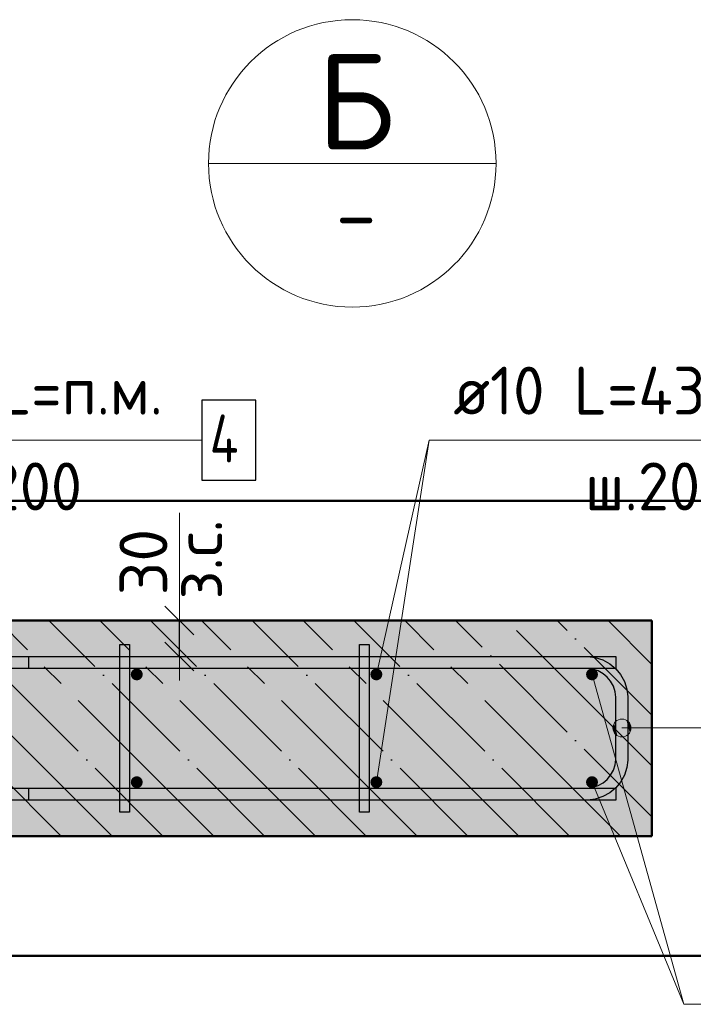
# Model space of a CAD drawing. Header units: millimetres. Extents: x -19950 to 69837, y -2757 to 40090.
# Tile 101 of 136: x 41955 to 42518, y 25608 to 26430. Entities that reach past the tile are written whole.
import ezdxf

# ---------------------------------------------------------------- set-up
doc = ezdxf.new("R2010")
doc.units = ezdxf.units.MM
doc.header["$PDMODE"] = 65
doc.linetypes.add('______11', pattern=[100, 80, -10, 0, -10])
doc.linetypes.add('______5', pattern=[220, 160, -20, 20, -20])
for name, color, linetype, lineweight in [('Standard', 7, 'Continuous', 25), ('Арм.стержн. Арматура края', 96, 'Continuous', 35), ('Арм.стержн. вертикальными 1', 22, 'Continuous', 35), ('Арм.стержн.горизонт. 1', 180, 'Continuous', 35), ('Размерная линия_ общее_1', 7, 'Continuous', 13)]:
    doc.layers.add(name, color=color, linetype=linetype, lineweight=lineweight)
doc.layers.add('Арм.стержн.Стяжки', color=7, linetype='Continuous', lineweight=35, true_color=0x501e0f)
doc.layers.add('Осевая линия_ общее', color=7, linetype='______5', lineweight=13, true_color=0xa0a0a0)
doc.styles.add('ISOCPEUR', font='ISOCPEUR')
doc.dimstyles.new('DIMSTYLE_3', dxfattribs={"dimtxt": 40, "dimasz": 40, "dimexe": 0, "dimexo": 0.001, "dimgap": 20, "dimtad": 2, "dimdec": 0, "dimrnd": 5, "dimzin": 12, "dimdsep": 46, "dimtxsty": 'ISOCPEUR', "dimblk1": 'ALL_ML_STRICH', "dimblk2": 'ALL_ML_STRICH', "dimsah": 1, "dimcen": 0, "dimse1": 1, "dimse2": 1, "dimclrd": 7, "dimclre": 256, "dimclrt": 7, "dimadec": 0, "dimazin": 0, "dimtfac": 1, "dimtdec": 0, "dimtix": 1, "dimtmove": 2, "dimatfit": 3, "dimfxl": 0, "dimtvp": 1.2, "dimtzin": 0, "dimlwd": 0, "dimlwe": -3, "dimarcsym": 0})

# ---------------------------------------------------------------- blocks, each defined once
blk = doc.blocks.new('ALL_ML_STRICH')
at = {"color": 0, "linetype": 'ByBlock', "lineweight": -2}
for p, q in [((0, -0.5), (0, 0.5)), ((-0.3, -0.3), (0.3, 0.3)), ((-1, 0), (0.5, 0))]:
    blk.add_line(p, q, dxfattribs=at)
blk = doc.blocks.new('*D474')
at = {"layer": 'DEFPOINTS', "color": 7, "linetype": 'Continuous', "lineweight": 13, "transparency": 33554687}
for p in [(42079.97, 25928.18), (42079.97, 25898.18), (42088.68, 25898.18)]:
    blk.add_point(p, dxfattribs=at)
at = {"layer": 'Размерная линия_ общее_1', "color": 7, "linetype": 'Continuous', "lineweight": -2, "transparency": 33554687}
blk.add_line((42088.68, 25898.18), (42088.68, 25928.18), dxfattribs=at)
at = {"layer": 'Размерная линия_ общее_1', "color": 7, "linetype": 'Continuous', "lineweight": 13, "transparency": 33554687, "xscale": 40, "yscale": 40, "zscale": 40}
for p, rotation in [((42088.68, 25928.18), 90), ((42088.68, 25898.18), 270)]:
    blk.add_blockref('ALL_ML_STRICH', p, dxfattribs=dict(at, rotation=rotation))
at = {"layer": 'Размерная линия_ общее_1', "color": 7, "linetype": 'Continuous', "lineweight": 13, "transparency": 33554687, "insert": (42084.42, 25945.77), "char_height": 40, "width": 2, "attachment_point": 1, "rotation": 90, "line_spacing_factor": 0.60241, "style": 'ISOCPEUR'}
blk.add_mtext('з.с.', dxfattribs=at)
at = {"layer": 'Размерная линия_ общее_1', "color": 7, "linetype": 'Continuous', "lineweight": 13, "transparency": 33554687, "insert": (42058.68, 25976.99), "char_height": 40, "width": 80, "attachment_point": 5, "rotation": 90, "style": 'ISOCPEUR'}
blk.add_mtext('\\A1;{30}', dxfattribs=at)

msp = doc.modelspace()

# ---------------------------------------------------------------- hatches: boundary and pattern name
at = {"layer": 'Standard', "linetype": 'Continuous', "lineweight": -3, "transparency": 33554687}
msp.add_hatch(color=7, dxfattribs=at).paths.add_polyline_path([(42483.13, 25748.18), (42483.13, 25928.18), (41801.73, 25928.18), (41801.73, 25748.18)])
at = {"layer": 'Арм.стержн. Арматура края', "linetype": 'Continuous', "lineweight": 13, "transparency": 33554687}
for points in [[(42454.38, 25831.98), (42454.38, 25844.88), (42451.68, 25842.18)], [(42458.13, 25830.93), (42458.13, 25845.93), (42454.38, 25844.88)], [(42458.13, 25830.93), (42454.38, 25844.88), (42454.38, 25831.98)], [(42461.88, 25831.98), (42461.88, 25844.88), (42458.13, 25845.93)], [(42461.88, 25831.98), (42458.13, 25845.93), (42458.13, 25830.93)], [(42464.58, 25834.68), (42464.58, 25842.18), (42461.88, 25844.88)], [(42464.58, 25834.68), (42461.88, 25844.88), (42461.88, 25831.98)], [(42451.68, 25834.68), (42451.68, 25842.18), (42450.63, 25838.43)], [(42454.38, 25831.98), (42451.68, 25842.18), (42451.68, 25834.68)], [(42464.58, 25842.18), (42464.58, 25834.68), (42465.63, 25838.43)]]:
    msp.add_hatch(color=7, dxfattribs=at).paths.add_polyline_path(points)
at = {"layer": 'Арм.стержн. вертикальными 1', "linetype": 'Continuous', "lineweight": 50, "transparency": 33554687}
for points in [[(42053.13, 25878.18), (42055.04, 25878.56), (42056.66, 25879.64), (42057.75, 25881.26), (42058.13, 25883.18), (42057.75, 25885.09), (42056.66, 25886.71), (42055.04, 25887.79), (42053.13, 25888.18), (42051.22, 25887.79), (42049.59, 25886.71), (42048.51, 25885.09), (42048.13, 25883.18), (42048.51, 25881.26), (42049.59, 25879.64), (42051.22, 25878.56)], [(42253.13, 25878.18), (42255.04, 25878.56), (42256.66, 25879.64), (42257.75, 25881.26), (42258.13, 25883.18), (42257.75, 25885.09), (42256.66, 25886.71), (42255.04, 25887.79), (42253.13, 25888.18), (42251.22, 25887.79), (42249.59, 25886.71), (42248.51, 25885.09), (42248.13, 25883.18), (42248.51, 25881.26), (42249.59, 25879.64), (42251.22, 25878.56)], [(42433.13, 25878.18), (42435.04, 25878.56), (42436.67, 25879.64), (42437.75, 25881.26), (42438.13, 25883.18), (42437.75, 25885.09), (42436.67, 25886.71), (42435.04, 25887.79), (42433.13, 25888.18), (42431.22, 25887.79), (42429.59, 25886.71), (42428.51, 25885.09), (42428.13, 25883.18), (42428.51, 25881.26), (42429.59, 25879.64), (42431.22, 25878.56)], [(42053.13, 25788.18), (42055.04, 25788.56), (42056.66, 25789.64), (42057.75, 25791.26), (42058.13, 25793.18), (42057.75, 25795.09), (42056.66, 25796.71), (42055.04, 25797.79), (42053.13, 25798.18), (42051.22, 25797.79), (42049.59, 25796.71), (42048.51, 25795.09), (42048.13, 25793.18), (42048.51, 25791.26), (42049.59, 25789.64), (42051.22, 25788.56)], [(42253.13, 25788.18), (42255.04, 25788.56), (42256.66, 25789.64), (42257.75, 25791.26), (42258.13, 25793.18), (42257.75, 25795.09), (42256.66, 25796.71), (42255.04, 25797.79), (42253.13, 25798.18), (42251.22, 25797.79), (42249.59, 25796.71), (42248.51, 25795.09), (42248.13, 25793.18), (42248.51, 25791.26), (42249.59, 25789.64), (42251.22, 25788.56)], [(42433.13, 25788.18), (42435.04, 25788.56), (42436.67, 25789.64), (42437.75, 25791.26), (42438.13, 25793.18), (42437.75, 25795.09), (42436.67, 25796.71), (42435.04, 25797.79), (42433.13, 25798.18), (42431.22, 25797.79), (42429.59, 25796.71), (42428.51, 25795.09), (42428.13, 25793.18), (42428.51, 25791.26), (42429.59, 25789.64), (42431.22, 25788.56)]]:
    msp.add_hatch(color=4, dxfattribs=at).paths.add_polyline_path(points)

# ---------------------------------------------------------------- linework, layer by layer
at = {"layer": 'Standard', "color": 7, "linetype": 'Continuous', "lineweight": 13, "transparency": 33554687}
for p, q in [((42113.03, 26309.93), (42353.03, 26309.93)), ((42088.68, 25928.18), (42088.68, 26018.18))]:
    msp.add_line(p, q, dxfattribs=at)
at = {"layer": 'Standard', "color": 7, "linetype": 'Continuous', "lineweight": 50, "transparency": 33554687}
for p, q in [((42483.13, 25928.18), (41801.73, 25928.18)), ((42483.13, 25748.18), (42483.13, 25928.18)), ((41801.73, 25748.18), (42483.13, 25748.18))]:
    msp.add_line(p, q, dxfattribs=at)
at = {"layer": 'Standard', "color": 7, "linetype": '______11', "lineweight": -3, "transparency": 33554687}
for p, q in [((41990.11, 25748.18), (41810.11, 25928.18)), ((42074.97, 25748.18), (41894.97, 25928.18)), ((42159.82, 25748.18), (41979.82, 25928.18)), ((42244.67, 25748.18), (42064.67, 25928.18)), ((42329.52, 25748.18), (42149.52, 25928.18)), ((42414.38, 25748.18), (42234.38, 25928.18)), ((42483.13, 25764.28), (42319.23, 25928.18)), ((42483.13, 25849.13), (42404.08, 25928.18))]:
    msp.add_line(p, q, dxfattribs=at)
at = {"layer": 'Standard', "color": 7, "linetype": '______5', "lineweight": -3, "transparency": 33554687}
for p, q in [((42032.54, 25748.18), (41852.54, 25928.18)), ((42117.39, 25748.18), (41937.39, 25928.18)), ((42202.24, 25748.18), (42022.24, 25928.18)), ((42287.1, 25748.18), (42107.1, 25928.18)), ((42371.95, 25748.18), (42191.95, 25928.18)), ((42456.8, 25748.18), (42276.8, 25928.18)), ((42483.13, 25806.7), (42361.66, 25928.18)), ((42483.13, 25891.55), (42446.51, 25928.18))]:
    msp.add_line(p, q, dxfattribs=at)
at = {"layer": 'Standard', "color": 7, "linetype": 'Continuous', "lineweight": 50, "transparency": 33554687}
msp.add_lwpolyline([(41701.73, 26028.18), (41701.73, 25648.18), (42583.13, 25648.18), (42583.13, 26028.18), (41701.73, 26028.18)], dxfattribs=at)
at = {"layer": 'Standard', "color": 7, "linetype": 'Continuous', "lineweight": 13, "transparency": 33554687}
msp.add_circle((42233.03, 26309.93), 120, dxfattribs=at)
at = {"layer": 'Арм.стержн. Арматура края', "color": 7, "linetype": 'Continuous', "lineweight": 13, "transparency": 33554687}
for p, q in [((42458.13, 25845.93), (42458.13, 25845.93)), ((42450.63, 25838.43), (42450.63, 25838.43)), ((42525.57, 25838.43), (42458.13, 25838.43)), ((42465.63, 25838.43), (42465.63, 25838.43)), ((42458.13, 25830.93), (42458.13, 25830.93))]:
    msp.add_line(p, q, dxfattribs=at)
at = {"layer": 'Арм.стержн. Арматура края', "color": 4, "linetype": 'Continuous', "lineweight": 25, "transparency": 33554687}
msp.add_lwpolyline([(41963.13, 25788.18), (42429.09, 25788.18), (42433.61, 25788.8), (42438.19, 25790.31), (42442.38, 25792.66), (42445.79, 25795.51), (42448.64, 25798.92), (42450.99, 25803.12), (42452.5, 25807.69), (42453.13, 25812.21), (42453.13, 25864.14), (42452.5, 25868.66), (42450.99, 25873.23), (42448.64, 25877.43), (42445.79, 25880.84), (42442.38, 25883.69), (42438.19, 25886.04), (42433.61, 25887.55), (42429.09, 25888.18), (41963.13, 25888.18), (41963.13, 25898.18), (42429.78, 25898.18), (42435.88, 25897.33), (42442.23, 25895.23), (42448.08, 25891.96), (42452.89, 25887.94), (42456.91, 25883.12), (42460.19, 25877.28), (42462.28, 25870.93), (42463.13, 25864.83), (42463.13, 25811.52), (42462.28, 25805.42), (42460.19, 25799.07), (42456.91, 25793.23), (42452.89, 25788.41), (42448.08, 25784.39), (42442.23, 25781.12), (42435.88, 25779.02), (42429.78, 25778.18), (41963.13, 25778.18), (41963.13, 25788.18)], dxfattribs=at)
msp.add_lwpolyline([(41963.13, 25788.18), (42429.09, 25788.18), (42433.61, 25788.8), (42438.19, 25790.31), (42442.38, 25792.66), (42445.79, 25795.51), (42448.64, 25798.92), (42450.99, 25803.12), (42452.5, 25807.69), (42453.13, 25812.21), (42453.13, 25864.14), (42452.5, 25868.66), (42450.99, 25873.23), (42448.64, 25877.43), (42445.79, 25880.84), (42442.38, 25883.69), (42438.19, 25886.04), (42433.61, 25887.55), (42429.09, 25888.18), (41963.13, 25888.18), (41963.13, 25898.18), (42429.78, 25898.18), (42435.88, 25897.33), (42442.23, 25895.23), (42448.08, 25891.96), (42452.89, 25887.94), (42456.91, 25883.12), (42460.19, 25877.28), (42462.28, 25870.93), (42463.13, 25864.83), (42463.13, 25811.52), (42462.28, 25805.42), (42460.19, 25799.07), (42456.91, 25793.23), (42452.89, 25788.41), (42448.08, 25784.39), (42442.23, 25781.12), (42435.88, 25779.02), (42429.78, 25778.18), (41963.13, 25778.18), (41963.13, 25788.18)], dxfattribs=at)
msp.add_lwpolyline([(41963.13, 25788.18), (42429.09, 25788.18), (42433.61, 25788.8), (42438.19, 25790.31), (42442.38, 25792.66), (42445.79, 25795.51), (42448.64, 25798.92), (42450.99, 25803.12), (42452.5, 25807.69), (42453.13, 25812.21), (42453.13, 25864.14), (42452.5, 25868.66), (42450.99, 25873.23), (42448.64, 25877.43), (42445.79, 25880.84), (42442.38, 25883.69), (42438.19, 25886.04), (42433.61, 25887.55), (42429.09, 25888.18), (41963.13, 25888.18), (41963.13, 25898.18), (42429.78, 25898.18), (42435.88, 25897.33), (42442.23, 25895.23), (42448.08, 25891.96), (42452.89, 25887.94), (42456.91, 25883.12), (42460.19, 25877.28), (42462.28, 25870.93), (42463.13, 25864.83), (42463.13, 25811.52), (42462.28, 25805.42), (42460.19, 25799.07), (42456.91, 25793.23), (42452.89, 25788.41), (42448.08, 25784.39), (42442.23, 25781.12), (42435.88, 25779.02), (42429.78, 25778.18), (41963.13, 25778.18), (41963.13, 25788.18)], dxfattribs=at)
msp.add_lwpolyline([(41963.13, 25788.18), (42429.09, 25788.18), (42433.61, 25788.8), (42438.19, 25790.31), (42442.38, 25792.66), (42445.79, 25795.51), (42448.64, 25798.92), (42450.99, 25803.12), (42452.5, 25807.69), (42453.13, 25812.21), (42453.13, 25864.14), (42452.5, 25868.66), (42450.99, 25873.23), (42448.64, 25877.43), (42445.79, 25880.84), (42442.38, 25883.69), (42438.19, 25886.04), (42433.61, 25887.55), (42429.09, 25888.18), (41963.13, 25888.18), (41963.13, 25898.18), (42429.78, 25898.18), (42435.88, 25897.33), (42442.23, 25895.23), (42448.08, 25891.96), (42452.89, 25887.94), (42456.91, 25883.12), (42460.19, 25877.28), (42462.28, 25870.93), (42463.13, 25864.83), (42463.13, 25811.52), (42462.28, 25805.42), (42460.19, 25799.07), (42456.91, 25793.23), (42452.89, 25788.41), (42448.08, 25784.39), (42442.23, 25781.12), (42435.88, 25779.02), (42429.78, 25778.18), (41963.13, 25778.18), (41963.13, 25788.18)], dxfattribs=at)
msp.add_lwpolyline([(41963.13, 25788.18), (42429.09, 25788.18), (42433.61, 25788.8), (42438.19, 25790.31), (42442.38, 25792.66), (42445.79, 25795.51), (42448.64, 25798.92), (42450.99, 25803.12), (42452.5, 25807.69), (42453.13, 25812.21), (42453.13, 25864.14), (42452.5, 25868.66), (42450.99, 25873.23), (42448.64, 25877.43), (42445.79, 25880.84), (42442.38, 25883.69), (42438.19, 25886.04), (42433.61, 25887.55), (42429.09, 25888.18), (41963.13, 25888.18), (41963.13, 25898.18), (42429.78, 25898.18), (42435.88, 25897.33), (42442.23, 25895.23), (42448.08, 25891.96), (42452.89, 25887.94), (42456.91, 25883.12), (42460.19, 25877.28), (42462.28, 25870.93), (42463.13, 25864.83), (42463.13, 25811.52), (42462.28, 25805.42), (42460.19, 25799.07), (42456.91, 25793.23), (42452.89, 25788.41), (42448.08, 25784.39), (42442.23, 25781.12), (42435.88, 25779.02), (42429.78, 25778.18), (41963.13, 25778.18), (41963.13, 25788.18)], dxfattribs=at)
msp.add_lwpolyline([(41963.13, 25788.18), (42429.09, 25788.18), (42433.61, 25788.8), (42438.19, 25790.31), (42442.38, 25792.66), (42445.79, 25795.51), (42448.64, 25798.92), (42450.99, 25803.12), (42452.5, 25807.69), (42453.13, 25812.21), (42453.13, 25864.14), (42452.5, 25868.66), (42450.99, 25873.23), (42448.64, 25877.43), (42445.79, 25880.84), (42442.38, 25883.69), (42438.19, 25886.04), (42433.61, 25887.55), (42429.09, 25888.18), (41963.13, 25888.18), (41963.13, 25898.18), (42429.78, 25898.18), (42435.88, 25897.33), (42442.23, 25895.23), (42448.08, 25891.96), (42452.89, 25887.94), (42456.91, 25883.12), (42460.19, 25877.28), (42462.28, 25870.93), (42463.13, 25864.83), (42463.13, 25811.52), (42462.28, 25805.42), (42460.19, 25799.07), (42456.91, 25793.23), (42452.89, 25788.41), (42448.08, 25784.39), (42442.23, 25781.12), (42435.88, 25779.02), (42429.78, 25778.18), (41963.13, 25778.18), (41963.13, 25788.18)], dxfattribs=at)
msp.add_lwpolyline([(41963.13, 25788.18), (42429.09, 25788.18), (42433.61, 25788.8), (42438.19, 25790.31), (42442.38, 25792.66), (42445.79, 25795.51), (42448.64, 25798.92), (42450.99, 25803.12), (42452.5, 25807.69), (42453.13, 25812.21), (42453.13, 25864.14), (42452.5, 25868.66), (42450.99, 25873.23), (42448.64, 25877.43), (42445.79, 25880.84), (42442.38, 25883.69), (42438.19, 25886.04), (42433.61, 25887.55), (42429.09, 25888.18), (41963.13, 25888.18), (41963.13, 25898.18), (42429.78, 25898.18), (42435.88, 25897.33), (42442.23, 25895.23), (42448.08, 25891.96), (42452.89, 25887.94), (42456.91, 25883.12), (42460.19, 25877.28), (42462.28, 25870.93), (42463.13, 25864.83), (42463.13, 25811.52), (42462.28, 25805.42), (42460.19, 25799.07), (42456.91, 25793.23), (42452.89, 25788.41), (42448.08, 25784.39), (42442.23, 25781.12), (42435.88, 25779.02), (42429.78, 25778.18), (41963.13, 25778.18), (41963.13, 25788.18)], dxfattribs=at)
msp.add_lwpolyline([(41963.13, 25788.18), (42429.09, 25788.18), (42433.61, 25788.8), (42438.19, 25790.31), (42442.38, 25792.66), (42445.79, 25795.51), (42448.64, 25798.92), (42450.99, 25803.12), (42452.5, 25807.69), (42453.13, 25812.21), (42453.13, 25864.14), (42452.5, 25868.66), (42450.99, 25873.23), (42448.64, 25877.43), (42445.79, 25880.84), (42442.38, 25883.69), (42438.19, 25886.04), (42433.61, 25887.55), (42429.09, 25888.18), (41963.13, 25888.18), (41963.13, 25898.18), (42429.78, 25898.18), (42435.88, 25897.33), (42442.23, 25895.23), (42448.08, 25891.96), (42452.89, 25887.94), (42456.91, 25883.12), (42460.19, 25877.28), (42462.28, 25870.93), (42463.13, 25864.83), (42463.13, 25811.52), (42462.28, 25805.42), (42460.19, 25799.07), (42456.91, 25793.23), (42452.89, 25788.41), (42448.08, 25784.39), (42442.23, 25781.12), (42435.88, 25779.02), (42429.78, 25778.18), (41963.13, 25778.18), (41963.13, 25788.18)], dxfattribs=at)
msp.add_lwpolyline([(41963.13, 25788.18), (42429.09, 25788.18), (42433.61, 25788.8), (42438.19, 25790.31), (42442.38, 25792.66), (42445.79, 25795.51), (42448.64, 25798.92), (42450.99, 25803.12), (42452.5, 25807.69), (42453.13, 25812.21), (42453.13, 25864.14), (42452.5, 25868.66), (42450.99, 25873.23), (42448.64, 25877.43), (42445.79, 25880.84), (42442.38, 25883.69), (42438.19, 25886.04), (42433.61, 25887.55), (42429.09, 25888.18), (41963.13, 25888.18), (41963.13, 25898.18), (42429.78, 25898.18), (42435.88, 25897.33), (42442.23, 25895.23), (42448.08, 25891.96), (42452.89, 25887.94), (42456.91, 25883.12), (42460.19, 25877.28), (42462.28, 25870.93), (42463.13, 25864.83), (42463.13, 25811.52), (42462.28, 25805.42), (42460.19, 25799.07), (42456.91, 25793.23), (42452.89, 25788.41), (42448.08, 25784.39), (42442.23, 25781.12), (42435.88, 25779.02), (42429.78, 25778.18), (41963.13, 25778.18), (41963.13, 25788.18)], dxfattribs=at)
at = {"layer": 'Арм.стержн. Арматура края', "color": 7, "linetype": 'Continuous', "lineweight": 13, "transparency": 33554687}
msp.add_circle((42458.13, 25838.43), 7.5, dxfattribs=at)
at = {"layer": 'Арм.стержн. вертикальными 1', "color": 7, "linetype": 'Continuous', "lineweight": 13, "transparency": 33554687}
for p, q in [((42297.32, 26078.82), (42253.13, 25883.18)), ((42297.32, 26078.82), (42713.32, 26078.82)), ((42509.8, 25607.68), (42433.13, 25793.18)), ((42509.8, 25607.68), (42917.8, 25607.68))]:
    msp.add_line(p, q, dxfattribs=at)
at = {"layer": 'Арм.стержн.горизонт. 1', "color": 7, "linetype": 'Continuous', "lineweight": 13, "transparency": 33554687}
msp.add_line((41819.32, 26078.82), (42107.32, 26078.82), dxfattribs=at)
at = {"layer": 'Арм.стержн.горизонт. 1', "color": 52, "linetype": 'Continuous', "lineweight": 50, "transparency": 33554687}
for p, q in [((42483.13, 25928.18), (41801.73, 25928.18)), ((42483.13, 25748.18), (41801.73, 25748.18))]:
    msp.add_line(p, q, dxfattribs=at)
at = {"layer": 'Арм.стержн.горизонт. 1', "color": 7, "linetype": 'Continuous', "lineweight": 25, "transparency": 33554687}
msp.add_lwpolyline([(42107.32, 26045.49), (42152.65, 26045.49), (42152.65, 26112.16), (42107.32, 26112.16), (42107.32, 26045.49)], dxfattribs=at)
at = {"layer": 'Арм.стержн.горизонт. 1', "color": 4, "linetype": 'Continuous', "lineweight": 25, "transparency": 33554687}
for points in [[(41796.73, 25898.18), (42453.13, 25898.18), (42453.13, 25888.18), (41796.73, 25888.18), (41796.73, 25898.18)], [(41796.73, 25898.18), (42453.13, 25898.18), (42453.13, 25888.18), (41796.73, 25888.18), (41796.73, 25898.18)], [(41796.73, 25898.18), (42453.13, 25898.18), (42453.13, 25888.18), (41796.73, 25888.18), (41796.73, 25898.18)], [(41796.73, 25898.18), (42453.13, 25898.18), (42453.13, 25888.18), (41796.73, 25888.18), (41796.73, 25898.18)], [(41796.73, 25898.18), (42453.13, 25898.18), (42453.13, 25888.18), (41796.73, 25888.18), (41796.73, 25898.18)], [(41796.73, 25898.18), (42453.13, 25898.18), (42453.13, 25888.18), (41796.73, 25888.18), (41796.73, 25898.18)], [(41796.73, 25898.18), (42453.13, 25898.18), (42453.13, 25888.18), (41796.73, 25888.18), (41796.73, 25898.18)], [(41796.73, 25898.18), (42453.13, 25898.18), (42453.13, 25888.18), (41796.73, 25888.18), (41796.73, 25898.18)], [(41796.73, 25898.18), (42453.13, 25898.18), (42453.13, 25888.18), (41796.73, 25888.18), (41796.73, 25898.18)], [(41796.73, 25788.18), (42453.13, 25788.18), (42453.13, 25778.18), (41796.73, 25778.18), (41796.73, 25788.18)], [(41796.73, 25788.18), (42453.13, 25788.18), (42453.13, 25778.18), (41796.73, 25778.18), (41796.73, 25788.18)], [(41796.73, 25788.18), (42453.13, 25788.18), (42453.13, 25778.18), (41796.73, 25778.18), (41796.73, 25788.18)], [(41796.73, 25788.18), (42453.13, 25788.18), (42453.13, 25778.18), (41796.73, 25778.18), (41796.73, 25788.18)], [(41796.73, 25788.18), (42453.13, 25788.18), (42453.13, 25778.18), (41796.73, 25778.18), (41796.73, 25788.18)], [(41796.73, 25788.18), (42453.13, 25788.18), (42453.13, 25778.18), (41796.73, 25778.18), (41796.73, 25788.18)], [(41796.73, 25788.18), (42453.13, 25788.18), (42453.13, 25778.18), (41796.73, 25778.18), (41796.73, 25788.18)], [(41796.73, 25788.18), (42453.13, 25788.18), (42453.13, 25778.18), (41796.73, 25778.18), (41796.73, 25788.18)], [(41796.73, 25788.18), (42453.13, 25788.18), (42453.13, 25778.18), (41796.73, 25778.18), (41796.73, 25788.18)]]:
    msp.add_lwpolyline(points, dxfattribs=at)
at = {"layer": 'Арм.стержн.Стяжки', "color": 40, "linetype": 'Continuous', "lineweight": 25, "transparency": 33554687}
for points in [[(42039.13, 25768.18), (42039.13, 25908.18), (42047.13, 25908.18), (42047.13, 25768.18), (42039.13, 25768.18)], [(42039.13, 25768.18), (42039.13, 25908.18), (42047.13, 25908.18), (42047.13, 25768.18), (42039.13, 25768.18)], [(42039.13, 25768.18), (42039.13, 25908.18), (42047.13, 25908.18), (42047.13, 25768.18), (42039.13, 25768.18)], [(42239.13, 25768.18), (42239.13, 25908.18), (42247.13, 25908.18), (42247.13, 25768.18), (42239.13, 25768.18)], [(42239.13, 25768.18), (42239.13, 25908.18), (42247.13, 25908.18), (42247.13, 25768.18), (42239.13, 25768.18)], [(42239.13, 25768.18), (42239.13, 25908.18), (42247.13, 25908.18), (42247.13, 25768.18), (42239.13, 25768.18)], [(42239.13, 25768.18), (42239.13, 25908.18), (42247.13, 25908.18), (42247.13, 25768.18), (42239.13, 25768.18)]]:
    msp.add_lwpolyline(points, dxfattribs=at)
at = {"layer": 'Осевая линия_ общее', "color": 7, "linetype": 'Continuous', "lineweight": 13, "transparency": 33554687}
for p, q in [((42253.13, 25793.18), (42297.32, 26078.82)), ((42433.13, 25883.18), (42509.8, 25607.68))]:
    msp.add_line(p, q, dxfattribs=at)

# ---------------------------------------------------------------- texts
at = {"layer": 'Standard', "color": 7, "linetype": 'Continuous', "lineweight": 13, "transparency": 33554687, "attachment_point": 5, "style": 'ISOCPEUR'}
for s, insert, char_height, width in [('\\A1;{\\fISOCPEUR|i0|b0;\\H80.000000;\\W1.000000;\\C7;Б}\\P', (42236.24, 26361.56), 80, 96), ('\\A1;{\\fISOCPEUR|i0|b0;\\H50.000000;\\W1.000000;\\C7;-}\\P', (42236.24, 26267.42), 50, 54.4444)]:
    msp.add_mtext(s, dxfattribs=dict(at, insert=insert, char_height=char_height, width=width))
at = {"layer": 'Арм.стержн. вертикальными 1', "color": 7, "linetype": 'Continuous', "lineweight": 25, "transparency": 33554687, "char_height": 40, "attachment_point": 7, "style": 'ISOCPEUR'}
for s, insert, width in [('\\W0.96;ø10 L=4360mm ', (42317.32, 26100.16), 395.0199), ('\\W0.95;ш.200 ', (42427.32, 26020.16), 174.9328)]:
    msp.add_mtext(s, dxfattribs=dict(at, insert=insert, width=width))
at = {"layer": 'Арм.стержн.горизонт. 1', "color": 7, "linetype": 'Continuous', "lineweight": 25, "transparency": 33554687, "char_height": 40, "attachment_point": 7, "style": 'ISOCPEUR'}
for s, insert, width in [('\\W0.94;ø10 L=п.м.', (41839.32, 26100.16), 266.6442), ('\\W0.80;4', (42113.99, 26060.16), 47.9778), ('\\W0.95;ш.200 ', (41885.32, 26020.16), 174.9328)]:
    msp.add_mtext(s, dxfattribs=dict(at, insert=insert, width=width))

# ---------------------------------------------------------------- dimensions: what is measured, and where the dimension line sits
at = {"layer": 'Размерная линия_ общее_1', "color": 7, "linetype": 'Continuous', "lineweight": 13, "transparency": 33554687}
dim = msp.add_linear_dim(base=(42088.68, 25928.18), p1=(42079.97, 25898.18), p2=(42079.97, 25928.18), angle=90, text='<>\\Xз.с.', dimstyle='DIMSTYLE_3', override={"dimpost": '<>', "dimclrd": 7, "dimclre": 253, "dimclrt": 7, "dimlwd": 0, "dimlwe": 65533}, dxfattribs=at)
dim.commit()
dim.dimension.update_dxf_attribs({"geometry": '*D474', "text_midpoint": (42058.68, 25976.99), "dimtype": 160})

doc.saveas('drawing.dxf')
